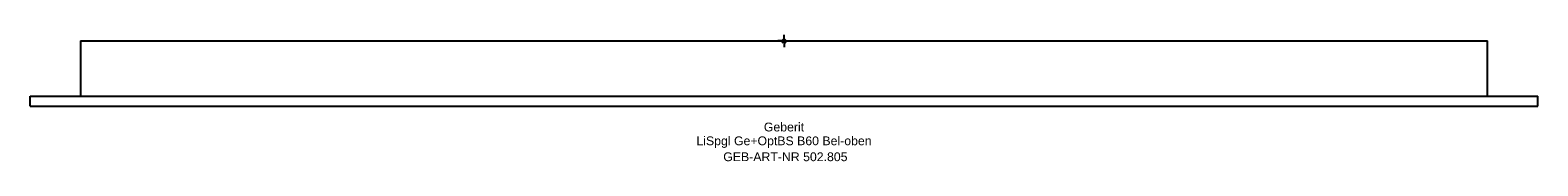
# Model space of a CAD drawing. Header units: millimetres. Extents: x -300 to 300, y -48 to 2.
import ezdxf
from ezdxf.enums import TextEntityAlignment as Align

# ---------------------------------------------------------------- set-up
doc = ezdxf.new("R2010")
doc.units = ezdxf.units.MM
doc.layers.get('0').update_dxf_attribs({"linetype": 'CONTINUOUS'})
for name, color, linetype, lineweight in [('Arbeitspunkt(DIN)', 7, 'CONTINUOUS', 25), ('GEB-ART-NR', 1, 'CONTINUOUS', 18), ('GEB-BEZUG', 2, 'CONTINUOUS', 25), ('GEB-TEXT', 5, 'CONTINUOUS', 18)]:
    doc.layers.add(name, color=color, linetype=linetype, lineweight=lineweight)
doc.layers.add('GEB-KONTUR-A', color=5, linetype='CONTINUOUS')
doc.styles.get("Standard").update_dxf_attribs({"font": 'arial.ttf'})

# ---------------------------------------------------------------- blocks, each defined once
blk = doc.blocks.new('Einfügepunkt')
at = {"layer": 'GEB-BEZUG'}
for p, q in [((-0.71, -0.71), (0.71, 0.71)), ((-0.71, 0.71), (0.71, -0.71))]:
    blk.add_line(p, q, dxfattribs=at)

msp = doc.modelspace()

# ---------------------------------------------------------------- linework, layer by layer
at = {"layer": 'Arbeitspunkt(DIN)', "ltscale": 5}
for q in [(-2.5, 0), (0, 2.5), (0, -2.5), (2.5, 0)]:
    msp.add_line((0, 0), q, dxfattribs=at)
at = {"layer": 'GEB-KONTUR-A', "ltscale": 5}
for p, q in [((-280, 0), (-280, -22)), ((-280, 0), (-277, 0)), ((-277, 0), (277, 0)), ((277, 0), (280, 0)), ((280, -22), (280, 0)), ((-300, -22), (300, -22)), ((-300, -26), (-300, -22)), ((300, -26), (300, -22)), ((-300, -26), (300, -26))]:
    msp.add_line(p, q, dxfattribs=at)

# ---------------------------------------------------------------- block references
at = {"ltscale": 5}
msp.add_blockref('Einfügepunkt', (0, 0), dxfattribs=at)

# ---------------------------------------------------------------- texts
at = {"layer": 'GEB-ART-NR'}
msp.add_text('GEB-ART-NR 502.805', height=3.5, dxfattribs=at).set_placement((0.55, -47.84), align=Align.CENTER)
at = {"layer": 'GEB-TEXT'}
for s, p in [('Geberit', (0, -36)), ('LiSpgl Ge+OptBS B60 Bel-oben', (0, -41.5))]:
    msp.add_text(s, height=3.5, dxfattribs=at).set_placement(p, align=Align.CENTER)

doc.saveas('drawing.dxf')
